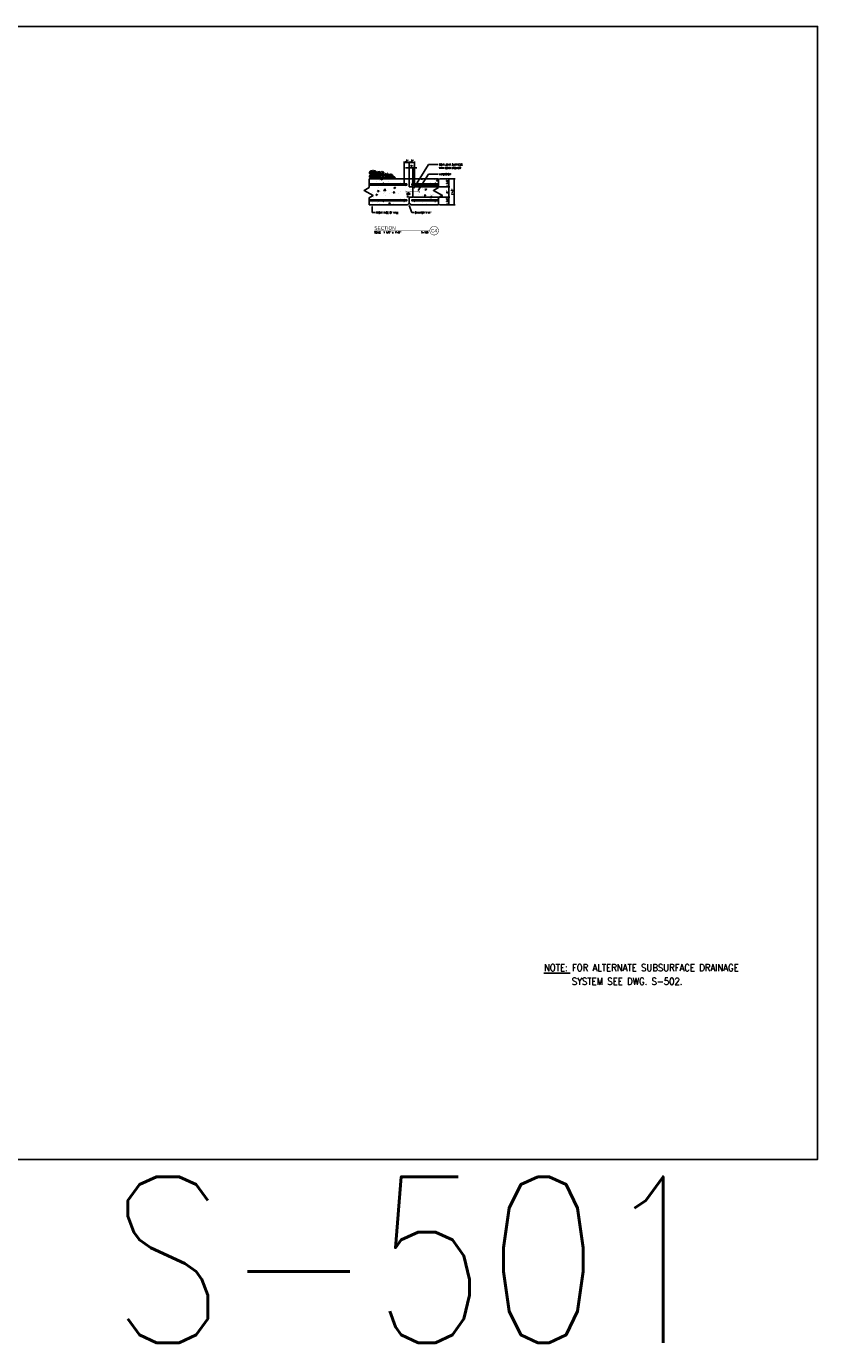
# Model space of a CAD drawing. Header units: inches. Extents: x -9715 to 32893, y -15613 to -1138.
# Tile 213 of 256: x 9354 to 9811, y -6027 to -5264. Entities that reach past the tile are written whole.
import ezdxf
from ezdxf.enums import TextEntityAlignment as Align

# ---------------------------------------------------------------- set-up
doc = ezdxf.new("R2010")
doc.units = ezdxf.units.IN
doc.header["$MEASUREMENT"] = 0
doc.layers.get('0').update_dxf_attribs({"color": 252})
doc.layers.get('DEFPOINTS').update_dxf_attribs({"color": 11})
for name, color, linetype in [('A-ANNO-TITL', 2, 'Continuous'), ('S-ANNO-DIMS', 2, 'Continuous'), ('S-ANNO-TEXT', 2, 'Continuous'), ('S-WALL', 2, 'Continuous'), ('S-WALL-PATT', 1, 'Continuous'), ('S-WALL-RBAR', 4, 'Continuous'), ('S1', 2, 'Continuous')]:
    doc.layers.add(name, color=color, linetype=linetype)
doc.styles.add('125', font='romans.shx', dxfattribs={"width": 0.8, "height": 2})
doc.styles.get("Standard").update_dxf_attribs({"font": 'romans.shx', "width": 0.8})
doc.styles.add('TEXT', font='romans.shx', dxfattribs={"width": 0.8, "height": 16})
doc.styles.add('Title', font='swiss.ttf', dxfattribs={"width": 0.8})

# ---------------------------------------------------------------- blocks, each defined once
blk = doc.blocks.new('*X177')
at = {"color": 0}
for p, q in [((2068.1, 1757.1), (2068.1, 1757.1)), ((2107.2, 1788.5), (2107.2, 1788.5)), ((2116.5, 1773.8), (2116.5, 1773.8)), ((2130.9, 1780.7), (2130.9, 1780.7)), ((2144.4, 1787.5), (2148.4, 1789.1)), ((2144.4, 1787.5), (2151.9, 1782.5)), ((2151.9, 1782.5), (2154.1, 1789.1)), ((2162.4, 1741.8), (2162.4, 1741.8)), ((2196.6, 1770.5), (2196.6, 1770.5)), ((2204.9, 1740.4), (2204.9, 1740.4)), ((2276.7, 1767.1), (2276.7, 1767.1)), ((2351.5, 1766.7), (2351.5, 1766.7)), ((2356.7, 1763.7), (2356.7, 1763.7)), ((2359.8, 1762.2), (2359.8, 1762.2)), ((2360, 1775.5), (2364.9, 1777.4)), ((2360, 1775.5), (2364.9, 1772.2)), ((2364.9, 1777.4), (2370.5, 1779.6)), ((2364.9, 1772.2), (2367.5, 1770.5)), ((2367.5, 1770.5), (2370.5, 1779.6)), ((2388.4, 1743.6), (2388.4, 1743.6)), ((2389.1, 1771.6), (2389.1, 1771.6)), ((2422.7, 1786.2), (2425.1, 1789.1)), ((2422.7, 1786.2), (2431.7, 1785.4)), ((2431.7, 1785.4), (2431, 1789.1)), ((2435.6, 1771.8), (2435.6, 1771.8)), ((2436.8, 1760.3), (2436.8, 1760.3)), ((2445.9, 1779.1), (2445.9, 1779.1)), ((2468.4, 1740.2), (2468.4, 1740.2)), ((2491.5, 1765.1), (2491.5, 1765.1)), ((2513.5, 1783), (2513.5, 1783)), ((2516.9, 1756.9), (2516.9, 1756.9)), ((2530.3, 1776.8), (2537.5, 1785.4)), ((2530.3, 1776.8), (2539.2, 1776)), ((2539.2, 1776), (2537.5, 1785.4)), ((2052.1, 1720.2), (2052.1, 1720.2)), ((2067.7, 1729.3), (2067.7, 1729.3)), ((2086.7, 1697.6), (2086.7, 1697.6)), ((2090.1, 1657), (2090.1, 1657)), ((2107.9, 1678.8), (2118.4, 1682.8)), ((2107.9, 1678.8), (2115.4, 1673.7)), ((2115.4, 1673.7), (2118.4, 1682.8)), ((2120.7, 1701.6), (2128, 1710.2)), ((2120.7, 1701.6), (2129.7, 1700.8)), ((2123, 1682.6), (2123, 1682.6)), ((2127.3, 1680.9), (2127.3, 1680.9)), ((2129.7, 1700.8), (2128, 1710.2)), ((2129.1, 1730.8), (2129.1, 1730.8)), ((2141.6, 1705), (2141.6, 1705)), ((2160.5, 1687.6), (2160.5, 1687.6)), ((2162.6, 1708.9), (2174.3, 1721.1)), ((2162.6, 1708.9), (2176, 1706.9)), ((2166.7, 1694.2), (2166.7, 1694.2)), ((2176, 1706.9), (2174.3, 1721.1)), ((2177.5, 1672.1), (2177.5, 1672.1)), ((2203, 1690.5), (2203, 1690.5)), ((2217.3, 1695.1), (2217.3, 1695.1)), ((2228.3, 1692.2), (2235.6, 1700.8)), ((2228.3, 1692.2), (2237.3, 1691.4)), ((2229.1, 1720), (2229.1, 1720)), ((2234, 1727.1), (2244.5, 1731.2)), ((2234, 1727.1), (2241.4, 1722.1)), ((2237.3, 1691.4), (2235.6, 1700.8)), ((2241.4, 1722.1), (2244.5, 1731.2)), ((2246.8, 1690.8), (2246.8, 1690.8)), ((2265, 1687.1), (2265, 1687.1)), ((2272.6, 1648.4), (2272.6, 1648.4)), ((2279.1, 1651.8), (2279.1, 1651.8)), ((2281, 1701.7), (2281, 1701.7)), ((2310.2, 1653.3), (2310.2, 1653.3)), ((2312.1, 1707.5), (2312.1, 1707.5)), ((2316.6, 1735), (2316.6, 1735)), ((2322.7, 1684.1), (2334.4, 1696.3)), ((2322.7, 1684.1), (2336.1, 1682)), ((2323.5, 1666.8), (2334, 1670.8)), ((2323.5, 1666.8), (2331, 1661.7)), ((2326.9, 1687.5), (2326.9, 1687.5)), ((2331, 1661.7), (2334, 1670.8)), ((2336.1, 1682), (2334.4, 1696.3)), ((2335.9, 1682.8), (2343.1, 1691.4)), ((2335.9, 1682.8), (2344.9, 1682)), ((2344.9, 1682), (2343.1, 1691.4)), ((2349.6, 1712.5), (2349.6, 1712.5)), ((2352.5, 1702.1), (2352.5, 1702.1)), ((2356.1, 1662.3), (2356.1, 1662.3)), ((2358, 1712.3), (2358, 1712.3)), ((2367, 1660.8), (2367, 1660.8)), ((2406.4, 1719.9), (2406.4, 1719.9)), ((2407, 1684.1), (2407, 1684.1)), ((2409.8, 1649.6), (2409.8, 1649.6)), ((2431.9, 1671.9), (2431.9, 1671.9)), ((2433.7, 1721.9), (2433.7, 1721.9)), ((2440, 1717.1), (2440, 1717.1)), ((2443.5, 1673.4), (2450.7, 1682)), ((2443.5, 1673.4), (2452.5, 1672.6)), ((2449.5, 1715.1), (2460, 1719.2)), ((2449.5, 1715.1), (2457, 1710.1)), ((2452.5, 1672.6), (2450.7, 1682)), ((2457, 1710.1), (2460, 1719.2)), ((2461.7, 1673.3), (2461.7, 1673.3)), ((2482.8, 1659.3), (2494.5, 1671.5)), ((2482.8, 1659.3), (2496.2, 1657.2)), ((2487, 1680.7), (2487, 1680.7)), ((2496.2, 1657.2), (2494.5, 1671.4)), ((2497.3, 1664.6), (2497.3, 1664.6)), ((2499.3, 1678.2), (2499.3, 1678.2)), ((2501.2, 1732.4), (2501.2, 1732.4)), ((2509.8, 1683.2), (2509.8, 1683.2)), ((2511.6, 1733.1), (2511.6, 1733.1)), ((2527.4, 1732.1), (2527.4, 1732.1)), ((2538.7, 1737.4), (2538.7, 1737.4)), ((2539.1, 1654.7), (2544.3, 1656.7)), ((2539.1, 1654.7), (2544.3, 1651.2)), ((2551.1, 1663.9), (2558.3, 1672.6)), ((2551.1, 1663.9), (2554, 1663.7)), ((2559.4, 1666.8), (2558.3, 1672.6)), ((2083.5, 1623.5), (2083.5, 1623.5)), ((2121.1, 1628.4), (2121.1, 1628.4)), ((2125.5, 1630.9), (2125.5, 1630.9)), ((2137.5, 1617.6), (2137.5, 1617.6)), ((2177.9, 1635.9), (2177.9, 1635.9)), ((2197.5, 1618.4), (2208, 1622.4)), ((2197.5, 1618.4), (2204.9, 1613.3)), ((2204.9, 1613.3), (2208, 1622.4)), ((2217.6, 1614.2), (2217.6, 1614.2)), ((2234.8, 1619.6), (2234.8, 1619.6)), ((2297.7, 1610.8), (2297.7, 1610.8)), ((2322.3, 1634.6), (2322.3, 1634.6)), ((2354.3, 1612.4), (2354.3, 1612.4)), ((2420.1, 1609.1), (2423.6, 1610.4)), ((2422.2, 1614.1), (2422.2, 1614.1)), ((2423.1, 1609.1), (2423.6, 1610.4)), ((2430.1, 1622), (2430.1, 1622)), ((2459.8, 1619), (2459.8, 1619)), ((2508, 1633.2), (2508, 1633.2)), ((2516.6, 1626.5), (2516.6, 1626.5))]:
    blk.add_line(p, q, dxfattribs=at)
blk = doc.blocks.new('*X178')
at = {"color": 0}
for p, q in [((2074.6, 1938.3), (2075, 1939)), ((2075, 1940.5), (2074.8, 1940.6)), ((2075.2, 1940.8), (2075, 1935.5)), ((2075, 1939), (2075, 1940.5)), ((2075, 1935.5), (2077, 1930.8)), ((2081, 1946), (2075.3, 1940.7)), ((2077, 1930.7), (2082.2, 1930.5)), ((2087, 1945.5), (2081, 1946)), ((2082.2, 1950), (2083, 1952)), ((2085, 1947), (2082.2, 1950)), ((2082.2, 1925), (2083, 1927)), ((2085, 1922), (2082.2, 1925)), ((2082.3, 1930.5), (2087.8, 1934.8)), ((2087.8, 1952.5), (2083, 1952)), ((2087.8, 1927.5), (2083, 1927)), ((2090.7, 1947.5), (2085, 1947)), ((2085.5, 1931.3), (2090, 1936.3)), ((2087.3, 1928.2), (2085.5, 1931.2)), ((2089.8, 1941), (2087, 1945.5)), ((2093.5, 1927.8), (2087.2, 1928.3)), ((2092.7, 1951.3), (2087.7, 1952.5)), ((2092.7, 1926.3), (2087.7, 1927.5)), ((2087.8, 1934.7), (2089.8, 1941)), ((2091.2, 1946), (2089.5, 1945.2)), ((2089.5, 1945.2), (2090.5, 1942.7)), ((2090, 1936.2), (2096.5, 1936.2)), ((2090.5, 1942.8), (2094.2, 1945)), ((2093, 1943), (2090.5, 1940.5)), ((2090.5, 1940.5), (2092.5, 1937.5)), ((2093, 1950), (2090.7, 1947.5)), ((2093, 1925), (2090.7, 1922.5)), ((2094.3, 1945), (2091.3, 1946)), ((2092.5, 1937.5), (2098.8, 1936.7)), ((2093, 1950), (2092.8, 1951.2)), ((2093, 1925), (2092.8, 1926.2)), ((2098, 1942.3), (2093, 1943)), ((2098.8, 1930.5), (2093.5, 1927.7)), ((2094.2, 1950), (2095.7, 1946.5)), ((2094.2, 1925), (2095.7, 1921.5)), ((2094.5, 1950), (2096, 1953.5)), ((2094.5, 1925), (2096, 1928.5)), ((2095.7, 1946.5), (2100, 1945.2)), ((2096, 1953.5), (2100, 1954.7)), ((2096, 1928.5), (2100, 1929.7)), ((2096.5, 1936.3), (2099.7, 1934)), ((2100, 1940.5), (2098, 1942.2)), ((2098.8, 1936.8), (2100, 1939)), ((2099.8, 1934), (2098.8, 1930.5)), ((2100, 1954.7), (2104, 1953.2)), ((2100, 1945.2), (2104.3, 1946.5)), ((2100.2, 1940.8), (2100, 1935.5)), ((2100, 1939), (2100, 1940.5)), ((2100, 1935.5), (2102, 1930.8)), ((2100, 1929.7), (2104, 1928.2)), ((2106, 1946), (2100.3, 1940.7)), ((2102, 1930.7), (2107.2, 1930.5)), ((2104, 1953.2), (2105.5, 1950)), ((2104, 1928.2), (2105.5, 1925)), ((2104.2, 1946.5), (2105.5, 1950)), ((2104.2, 1921.5), (2105.5, 1925)), ((2112, 1945.5), (2106, 1946)), ((2107.2, 1950), (2108, 1952)), ((2110, 1947), (2107.2, 1950)), ((2107.2, 1925), (2108, 1927)), ((2110, 1922), (2107.2, 1925)), ((2107.3, 1930.5), (2112.8, 1934.8)), ((2112.8, 1952.5), (2108, 1952)), ((2112.8, 1927.5), (2108, 1927)), ((2115.7, 1947.5), (2110, 1947)), ((2110.5, 1931.3), (2115, 1936.3)), ((2112.3, 1928.2), (2110.5, 1931.2)), ((2114.8, 1941), (2112, 1945.5)), ((2118.5, 1927.8), (2112.2, 1928.3)), ((2113.6, 1953.2), (2112.6, 1953.2)), ((2117.7, 1951.3), (2112.7, 1952.5)), ((2117.7, 1926.3), (2112.7, 1927.5)), ((2112.8, 1934.7), (2114.8, 1941)), ((2116.2, 1946), (2114.5, 1945.2)), ((2114.5, 1945.2), (2115.5, 1942.7)), ((2115, 1936.2), (2121.5, 1936.2)), ((2115.5, 1942.8), (2119.2, 1945)), ((2118, 1943), (2115.5, 1940.5)), ((2115.5, 1940.5), (2117.5, 1937.5)), ((2118, 1950), (2115.7, 1947.5)), ((2118, 1925), (2115.7, 1922.5)), ((2119.3, 1945), (2116.3, 1946)), ((2117.5, 1937.5), (2123.8, 1936.7)), ((2118, 1950), (2117.8, 1951.2)), ((2118, 1925), (2117.8, 1926.2)), ((2123, 1942.3), (2118, 1943)), ((2123.8, 1930.5), (2118.5, 1927.7)), ((2119.2, 1925), (2120.7, 1921.5)), ((2119.5, 1925), (2121, 1928.5)), ((2121, 1928.5), (2125, 1929.7)), ((2121.5, 1936.3), (2124.7, 1934)), ((2125, 1940.5), (2123, 1942.2)), ((2123.8, 1936.8), (2125, 1939)), ((2124.8, 1934), (2123.8, 1930.5)), ((2125.2, 1940.8), (2125, 1935.5)), ((2125, 1939), (2125, 1940.5)), ((2125, 1935.5), (2127, 1930.8)), ((2125, 1929.7), (2129, 1928.2)), ((2131, 1946), (2125.3, 1940.7)), ((2127, 1930.7), (2132.2, 1930.5)), ((2129, 1928.2), (2130.5, 1925)), ((2129.2, 1921.5), (2130.5, 1925)), ((2137, 1945.5), (2131, 1946)), ((2132.2, 1925), (2133, 1927)), ((2135, 1922), (2132.2, 1925)), ((2132.3, 1930.5), (2137.8, 1934.8)), ((2137.8, 1927.5), (2133, 1927)), ((2135.5, 1931.3), (2140, 1936.3)), ((2137.3, 1928.2), (2135.5, 1931.2)), ((2139.8, 1941), (2137, 1945.5)), ((2143.5, 1927.8), (2137.2, 1928.3)), ((2142.7, 1926.3), (2137.7, 1927.5)), ((2137.8, 1934.7), (2139.8, 1941)), ((2141.2, 1946), (2139.5, 1945.2)), ((2139.5, 1945.2), (2140.5, 1942.7)), ((2140, 1936.2), (2146.5, 1936.2)), ((2140.5, 1942.8), (2144.2, 1945)), ((2143, 1943), (2140.5, 1940.5)), ((2140.5, 1940.5), (2142.5, 1937.5)), ((2143, 1925), (2140.7, 1922.5)), ((2144.3, 1945), (2141.3, 1946)), ((2142.5, 1937.5), (2148.8, 1936.7)), ((2143, 1925), (2142.8, 1926.2)), ((2148, 1942.3), (2143, 1943)), ((2148.8, 1930.5), (2143.5, 1927.7)), ((2144.2, 1925), (2145.7, 1921.5)), ((2144.5, 1925), (2146, 1928.5)), ((2146, 1928.5), (2150, 1929.7)), ((2146.5, 1936.3), (2149.7, 1934)), ((2150, 1940.5), (2148, 1942.2)), ((2148.8, 1936.8), (2150, 1939)), ((2149.8, 1934), (2148.8, 1930.5)), ((2150.2, 1940.8), (2150, 1935.5)), ((2150, 1939), (2150, 1940.5)), ((2150, 1935.5), (2152, 1930.8)), ((2150, 1929.7), (2154, 1928.2)), ((2156, 1946), (2150.3, 1940.7)), ((2152, 1930.7), (2157.2, 1930.5)), ((2154, 1928.2), (2155.5, 1925)), ((2154.2, 1921.5), (2155.5, 1925)), ((2162, 1945.5), (2156, 1946)), ((2157.2, 1925), (2158, 1927)), ((2160, 1922), (2157.2, 1925)), ((2157.3, 1930.5), (2162.8, 1934.8)), ((2162.8, 1927.5), (2158, 1927)), ((2160.5, 1931.3), (2165, 1936.3)), ((2162.3, 1928.2), (2160.5, 1931.2)), ((2164.8, 1941), (2162, 1945.5)), ((2168.5, 1927.8), (2162.2, 1928.3)), ((2167.7, 1926.3), (2162.7, 1927.5)), ((2162.8, 1934.7), (2164.8, 1941)), ((2166.2, 1946), (2164.5, 1945.2)), ((2164.5, 1945.2), (2165.5, 1942.7)), ((2165, 1936.2), (2171.5, 1936.2)), ((2165.5, 1942.8), (2169.2, 1945)), ((2168, 1943), (2165.5, 1940.5)), ((2165.5, 1940.5), (2167.5, 1937.5)), ((2168, 1925), (2165.7, 1922.5)), ((2169.3, 1945), (2166.3, 1946)), ((2167.5, 1937.5), (2173.8, 1936.7)), ((2168, 1925), (2167.8, 1926.2)), ((2173, 1942.3), (2168, 1943)), ((2173.8, 1930.5), (2168.5, 1927.7)), ((2169.2, 1925), (2170.7, 1921.5)), ((2169.5, 1925), (2171, 1928.5)), ((2171, 1928.5), (2175, 1929.7)), ((2171.5, 1936.3), (2174.7, 1934)), ((2175, 1940.5), (2173, 1942.2)), ((2173.8, 1936.8), (2175, 1939)), ((2174.8, 1934), (2173.8, 1930.5)), ((2175, 1939), (2175, 1940.5)), ((2175, 1929.7), (2179, 1928.2)), ((2175.2, 1940.8), (2175.1, 1938)), ((2175.4, 1940.9), (2175.3, 1940.7)), ((2179, 1928.2), (2180.5, 1925)), ((2179.2, 1921.5), (2180.5, 1925)), ((2182.2, 1925), (2183, 1927)), ((2185, 1922), (2182.2, 1925)), ((2187.8, 1927.5), (2183, 1927)), ((2185.5, 1931.3), (2190, 1936.3)), ((2187.3, 1928.2), (2185.5, 1931.2)), ((2193.5, 1927.8), (2187.2, 1928.3)), ((2192.7, 1926.3), (2187.7, 1927.5)), ((2193, 1925), (2190.7, 1922.5)), ((2193, 1925), (2192.8, 1926.2)), ((2198.8, 1930.5), (2193.5, 1927.7)), ((2194.2, 1925), (2195.7, 1921.5)), ((2194.5, 1925), (2196, 1928.5)), ((2196, 1928.5), (2200, 1929.7)), ((2196.5, 1936.3), (2199.7, 1934)), ((2199.8, 1934), (2198.8, 1930.5)), ((2200, 1929.7), (2204, 1928.2)), ((2204, 1928.2), (2205.5, 1925)), ((2204.2, 1921.5), (2205.5, 1925)), ((2207.2, 1925), (2208, 1927)), ((2210, 1922), (2207.2, 1925)), ((2212.8, 1927.5), (2208, 1927)), ((2217.7, 1926.3), (2212.7, 1927.5)), ((2218, 1925), (2215.7, 1922.5)), ((2218, 1925), (2217.8, 1926.2)), ((2219.2, 1925), (2220.7, 1921.5)), ((2219.5, 1925), (2221, 1928.5)), ((2222.6, 1929.9), (2220.6, 1928.8)), ((2221, 1928.5), (2225, 1929.7)), ((2225, 1929.7), (2229, 1928.2)), ((2229, 1928.2), (2230.5, 1925)), ((2229.2, 1921.5), (2230.5, 1925)), ((2075, 1915.5), (2074.9, 1915.6)), ((2074.9, 1913.7), (2075, 1914)), ((2075.2, 1915.8), (2075, 1910.5)), ((2075, 1914), (2075, 1915.5)), ((2075, 1910.5), (2077, 1905.8)), ((2081, 1921), (2075.3, 1915.7)), ((2077, 1905.7), (2082.2, 1905.5)), ((2081, 1896), (2080.6, 1895.6)), ((2087, 1920.5), (2081, 1921)), ((2085.3, 1895.6), (2081, 1896)), ((2082.2, 1900), (2083, 1902)), ((2085, 1897), (2082.2, 1900)), ((2082.3, 1905.5), (2087.8, 1909.8)), ((2087.8, 1902.5), (2083, 1902)), ((2090.7, 1922.5), (2085, 1922)), ((2090.7, 1897.5), (2085, 1897)), ((2085.5, 1906.3), (2090, 1911.3)), ((2087.3, 1903.2), (2085.5, 1906.2)), ((2089.8, 1916), (2087, 1920.5)), ((2093.5, 1902.8), (2087.2, 1903.3)), ((2092.7, 1901.3), (2087.7, 1902.5)), ((2087.8, 1909.7), (2089.8, 1916)), ((2091.2, 1921), (2089.5, 1920.2)), ((2089.5, 1920.2), (2090.5, 1917.7)), ((2090, 1911.2), (2096.5, 1911.2)), ((2091.2, 1896), (2090.4, 1895.6)), ((2090.5, 1917.8), (2094.2, 1920)), ((2093, 1918), (2090.5, 1915.5)), ((2090.5, 1915.5), (2092.5, 1912.5)), ((2093, 1900), (2090.7, 1897.5)), ((2094.3, 1920), (2091.3, 1921)), ((2092.4, 1895.6), (2091.3, 1896)), ((2092.5, 1912.5), (2098.8, 1911.7)), ((2093, 1900), (2092.8, 1901.2)), ((2098, 1917.3), (2093, 1918)), ((2098.8, 1905.5), (2093.5, 1902.7)), ((2094.2, 1900), (2095.7, 1896.5)), ((2094.5, 1900), (2096, 1903.5)), ((2095.7, 1921.5), (2100, 1920.2)), ((2095.7, 1896.5), (2098.7, 1895.6)), ((2096, 1903.5), (2100, 1904.7)), ((2096.5, 1911.3), (2099.7, 1909)), ((2100, 1915.5), (2098, 1917.2)), ((2098.8, 1911.8), (2100, 1914)), ((2099.8, 1909), (2098.8, 1905.5)), ((2100, 1920.2), (2104.3, 1921.5)), ((2100.2, 1915.8), (2100, 1910.5)), ((2100, 1914), (2100, 1915.5)), ((2100, 1910.5), (2102, 1905.8)), ((2100, 1904.7), (2104, 1903.2)), ((2106, 1921), (2100.3, 1915.7)), ((2101.3, 1895.6), (2104.3, 1896.5)), ((2102, 1905.7), (2107.2, 1905.5)), ((2104, 1903.2), (2105.5, 1900)), ((2104.2, 1896.5), (2105.5, 1900)), ((2106, 1896), (2105.6, 1895.6)), ((2112, 1920.5), (2106, 1921)), ((2110.3, 1895.6), (2106, 1896)), ((2107.2, 1900), (2108, 1902)), ((2110, 1897), (2107.2, 1900)), ((2107.3, 1905.5), (2112.8, 1909.8)), ((2112.8, 1902.5), (2108, 1902)), ((2115.7, 1922.5), (2110, 1922)), ((2115.7, 1897.5), (2110, 1897)), ((2110.5, 1906.3), (2115, 1911.3)), ((2112.3, 1903.2), (2110.5, 1906.2)), ((2114.8, 1916), (2112, 1920.5)), ((2118.5, 1902.8), (2112.2, 1903.3)), ((2117.7, 1901.3), (2112.7, 1902.5)), ((2112.8, 1909.7), (2114.8, 1916)), ((2116.2, 1921), (2114.5, 1920.2)), ((2114.5, 1920.2), (2115.5, 1917.7)), ((2115, 1911.2), (2121.5, 1911.2)), ((2116.2, 1896), (2115.4, 1895.6)), ((2115.5, 1917.8), (2119.2, 1920)), ((2118, 1918), (2115.5, 1915.5)), ((2115.5, 1915.5), (2117.5, 1912.5)), ((2118, 1900), (2115.7, 1897.5)), ((2119.3, 1920), (2116.3, 1921)), ((2117.4, 1895.6), (2116.3, 1896)), ((2117.5, 1912.5), (2123.8, 1911.7)), ((2118, 1900), (2117.8, 1901.2)), ((2123, 1917.3), (2118, 1918)), ((2123.8, 1905.5), (2118.5, 1902.7)), ((2119.2, 1900), (2120.7, 1896.5)), ((2119.5, 1900), (2121, 1903.5)), ((2120.7, 1921.5), (2125, 1920.2)), ((2120.7, 1896.5), (2123.7, 1895.6)), ((2121, 1903.5), (2125, 1904.7)), ((2121.5, 1911.3), (2124.7, 1909)), ((2125, 1915.5), (2123, 1917.2)), ((2123.8, 1911.8), (2125, 1914)), ((2124.8, 1909), (2123.8, 1905.5)), ((2125, 1920.2), (2129.3, 1921.5)), ((2125.2, 1915.8), (2125, 1910.5)), ((2125, 1914), (2125, 1915.5)), ((2125, 1910.5), (2127, 1905.8)), ((2125, 1904.7), (2129, 1903.2)), ((2131, 1921), (2125.3, 1915.7)), ((2126.3, 1895.6), (2129.3, 1896.5)), ((2127, 1905.7), (2132.2, 1905.5)), ((2129, 1903.2), (2130.5, 1900)), ((2129.2, 1896.5), (2130.5, 1900)), ((2131, 1896), (2130.6, 1895.6)), ((2137, 1920.5), (2131, 1921)), ((2135.3, 1895.6), (2131, 1896)), ((2132.2, 1900), (2133, 1902)), ((2135, 1897), (2132.2, 1900)), ((2132.3, 1905.5), (2137.8, 1909.8)), ((2137.8, 1902.5), (2133, 1902)), ((2140.7, 1922.5), (2135, 1922)), ((2140.7, 1897.5), (2135, 1897)), ((2135.5, 1906.3), (2140, 1911.3)), ((2137.3, 1903.2), (2135.5, 1906.2)), ((2139.8, 1916), (2137, 1920.5)), ((2143.5, 1902.8), (2137.2, 1903.3)), ((2142.7, 1901.3), (2137.7, 1902.5)), ((2137.8, 1909.7), (2139.8, 1916)), ((2141.2, 1921), (2139.5, 1920.2)), ((2139.5, 1920.2), (2140.5, 1917.7)), ((2140, 1911.2), (2146.5, 1911.2)), ((2141.2, 1896), (2140.4, 1895.6)), ((2140.5, 1917.8), (2144.2, 1920)), ((2143, 1918), (2140.5, 1915.5)), ((2140.5, 1915.5), (2142.5, 1912.5)), ((2143, 1900), (2140.7, 1897.5)), ((2144.3, 1920), (2141.3, 1921)), ((2142.4, 1895.6), (2141.3, 1896)), ((2142.5, 1912.5), (2148.8, 1911.7)), ((2143, 1900), (2142.8, 1901.2)), ((2148, 1917.3), (2143, 1918)), ((2148.8, 1905.5), (2143.5, 1902.7)), ((2144.2, 1900), (2145.7, 1896.5)), ((2144.5, 1900), (2146, 1903.5)), ((2145.7, 1921.5), (2150, 1920.2)), ((2145.7, 1896.5), (2148.7, 1895.6)), ((2146, 1903.5), (2150, 1904.7)), ((2146.5, 1911.3), (2149.7, 1909)), ((2150, 1915.5), (2148, 1917.2)), ((2148.8, 1911.8), (2150, 1914)), ((2149.8, 1909), (2148.8, 1905.5)), ((2150, 1920.2), (2154.3, 1921.5)), ((2150.2, 1915.8), (2150, 1910.5)), ((2150, 1914), (2150, 1915.5)), ((2150, 1910.5), (2152, 1905.8)), ((2150, 1904.7), (2154, 1903.2)), ((2151.3, 1895.6), (2154.3, 1896.5)), ((2152, 1905.7), (2157.2, 1905.5)), ((2154, 1903.2), (2155.5, 1900)), ((2154.2, 1896.5), (2155.5, 1900)), ((2156, 1896), (2155.6, 1895.6)), ((2162, 1920.5), (2156, 1921)), ((2160.3, 1895.6), (2156, 1896)), ((2157.2, 1900), (2158, 1902)), ((2160, 1897), (2157.2, 1900)), ((2157.3, 1905.5), (2162.8, 1909.8)), ((2162.8, 1902.5), (2158, 1902)), ((2165.7, 1922.5), (2160, 1922)), ((2165.7, 1897.5), (2160, 1897)), ((2160.5, 1906.3), (2165, 1911.3)), ((2162.3, 1903.2), (2160.5, 1906.2)), ((2164.8, 1916), (2162, 1920.5)), ((2168.5, 1902.8), (2162.2, 1903.3)), ((2167.7, 1901.3), (2162.7, 1902.5)), ((2162.8, 1909.7), (2164.8, 1916)), ((2166.2, 1921), (2164.5, 1920.2)), ((2164.5, 1920.2), (2165.5, 1917.7)), ((2165, 1911.2), (2171.5, 1911.2)), ((2166.2, 1896), (2165.4, 1895.6)), ((2165.5, 1917.8), (2169.2, 1920)), ((2168, 1918), (2165.5, 1915.5)), ((2165.5, 1915.5), (2167.5, 1912.5)), ((2168, 1900), (2165.7, 1897.5)), ((2169.3, 1920), (2166.3, 1921)), ((2167.4, 1895.6), (2166.3, 1896)), ((2167.5, 1912.5), (2173.8, 1911.7)), ((2168, 1900), (2167.8, 1901.2)), ((2173, 1917.3), (2168, 1918)), ((2173.8, 1905.5), (2168.5, 1902.7)), ((2169.2, 1900), (2170.7, 1896.5)), ((2169.5, 1900), (2171, 1903.5)), ((2170.7, 1921.5), (2175, 1920.2)), ((2170.7, 1896.5), (2173.7, 1895.6)), ((2171, 1903.5), (2175, 1904.7)), ((2171.5, 1911.3), (2174.7, 1909)), ((2175, 1915.5), (2173, 1917.2)), ((2173.8, 1911.8), (2175, 1914)), ((2174.8, 1909), (2173.8, 1905.5)), ((2175, 1920.2), (2179.3, 1921.5)), ((2175.2, 1915.8), (2175, 1910.5)), ((2175, 1914), (2175, 1915.5)), ((2175, 1910.5), (2177, 1905.8)), ((2175, 1904.7), (2179, 1903.2)), ((2181, 1921), (2175.3, 1915.7)), ((2176.3, 1895.6), (2179.3, 1896.5)), ((2177, 1905.7), (2182.2, 1905.5)), ((2179, 1903.2), (2180.5, 1900)), ((2179.2, 1896.5), (2180.5, 1900)), ((2181, 1896), (2180.6, 1895.6)), ((2187, 1920.5), (2181, 1921)), ((2185.3, 1895.6), (2181, 1896)), ((2182.2, 1900), (2183, 1902)), ((2185, 1897), (2182.2, 1900)), ((2182.3, 1905.5), (2187.8, 1909.8)), ((2187.8, 1902.5), (2183, 1902)), ((2190.7, 1922.5), (2185, 1922)), ((2190.7, 1897.5), (2185, 1897)), ((2185.5, 1906.3), (2190, 1911.3)), ((2187.3, 1903.2), (2185.5, 1906.2)), ((2189.8, 1916), (2187, 1920.5)), ((2193.5, 1902.8), (2187.2, 1903.3)), ((2192.7, 1901.3), (2187.7, 1902.5)), ((2187.8, 1909.7), (2189.8, 1916)), ((2191.2, 1921), (2189.5, 1920.2)), ((2189.5, 1920.2), (2190.5, 1917.7)), ((2190, 1911.2), (2196.5, 1911.2)), ((2191.2, 1896), (2190.4, 1895.6)), ((2190.5, 1917.8), (2194.2, 1920)), ((2193, 1918), (2190.5, 1915.5)), ((2190.5, 1915.5), (2192.5, 1912.5)), ((2193, 1900), (2190.7, 1897.5)), ((2194.3, 1920), (2191.3, 1921)), ((2192.4, 1895.6), (2191.3, 1896)), ((2192.5, 1912.5), (2198.8, 1911.7)), ((2193, 1900), (2192.8, 1901.2)), ((2198, 1917.3), (2193, 1918)), ((2198.8, 1905.5), (2193.5, 1902.7)), ((2194.2, 1900), (2195.7, 1896.5)), ((2194.5, 1900), (2196, 1903.5)), ((2195.7, 1921.5), (2200, 1920.2)), ((2195.7, 1896.5), (2198.7, 1895.6)), ((2196, 1903.5), (2200, 1904.7)), ((2196.5, 1911.3), (2199.7, 1909)), ((2200, 1915.5), (2198, 1917.2)), ((2198.8, 1911.8), (2200, 1914)), ((2199.8, 1909), (2198.8, 1905.5)), ((2200, 1920.2), (2204.3, 1921.5)), ((2200.2, 1915.8), (2200, 1910.5)), ((2200, 1914), (2200, 1915.5)), ((2200, 1910.5), (2202, 1905.8)), ((2200, 1904.7), (2204, 1903.2)), ((2206, 1921), (2200.3, 1915.7)), ((2201.3, 1895.6), (2204.3, 1896.5)), ((2202, 1905.7), (2207.2, 1905.5)), ((2204, 1903.2), (2205.5, 1900)), ((2204.2, 1896.5), (2205.5, 1900)), ((2206, 1896), (2205.6, 1895.6)), ((2212, 1920.5), (2206, 1921)), ((2210.3, 1895.6), (2206, 1896)), ((2207.2, 1900), (2208, 1902)), ((2210, 1897), (2207.2, 1900)), ((2207.3, 1905.5), (2212.8, 1909.8)), ((2212.8, 1902.5), (2208, 1902)), ((2215.7, 1922.5), (2210, 1922)), ((2215.7, 1897.5), (2210, 1897)), ((2210.5, 1906.3), (2215, 1911.3)), ((2212.3, 1903.2), (2210.5, 1906.2)), ((2214.8, 1916), (2212, 1920.5)), ((2218.5, 1902.8), (2212.2, 1903.3)), ((2217.7, 1901.3), (2212.7, 1902.5)), ((2212.8, 1909.7), (2214.8, 1916)), ((2216.2, 1921), (2214.5, 1920.2)), ((2214.5, 1920.2), (2215.5, 1917.7)), ((2215, 1911.2), (2221.5, 1911.2)), ((2216.2, 1896), (2215.4, 1895.6)), ((2215.5, 1917.8), (2219.2, 1920)), ((2218, 1918), (2215.5, 1915.5)), ((2215.5, 1915.5), (2217.5, 1912.5)), ((2218, 1900), (2215.7, 1897.5)), ((2219.3, 1920), (2216.3, 1921)), ((2217.4, 1895.6), (2216.3, 1896)), ((2217.5, 1912.5), (2223.8, 1911.7)), ((2218, 1900), (2217.8, 1901.2)), ((2223, 1917.3), (2218, 1918)), ((2223.8, 1905.5), (2218.5, 1902.7)), ((2219.2, 1900), (2220.7, 1896.5)), ((2219.5, 1900), (2221, 1903.5)), ((2220.7, 1921.5), (2225, 1920.2)), ((2220.7, 1896.5), (2223.7, 1895.6)), ((2221, 1903.5), (2225, 1904.7)), ((2221.5, 1911.3), (2224.7, 1909)), ((2225, 1915.5), (2223, 1917.2)), ((2223.8, 1911.8), (2225, 1914)), ((2224.8, 1909), (2223.8, 1905.5)), ((2225, 1920.2), (2229.3, 1921.5)), ((2225.2, 1915.8), (2225, 1910.5)), ((2225, 1914), (2225, 1915.5)), ((2225, 1910.5), (2227, 1905.8)), ((2225, 1904.7), (2229, 1903.2)), ((2231, 1921), (2225.3, 1915.7)), ((2226.3, 1895.6), (2229.3, 1896.5)), ((2227, 1905.7), (2232.2, 1905.5)), ((2229, 1903.2), (2230.5, 1900)), ((2229.2, 1896.5), (2230.5, 1900)), ((2231, 1896), (2230.6, 1895.6)), ((2237, 1920.5), (2231, 1921)), ((2235.3, 1895.6), (2231, 1896)), ((2232.2, 1900), (2233, 1902)), ((2235, 1897), (2232.2, 1900)), ((2232.3, 1905.5), (2237.8, 1909.8)), ((2237.8, 1902.5), (2233, 1902)), ((2240.7, 1897.5), (2235, 1897)), ((2235.5, 1906.3), (2240, 1911.3)), ((2237.3, 1903.2), (2235.5, 1906.2)), ((2239.8, 1916), (2237, 1920.5)), ((2243.5, 1902.8), (2237.2, 1903.3)), ((2242.7, 1901.3), (2237.7, 1902.5)), ((2237.8, 1909.7), (2239.8, 1916)), ((2240, 1911.2), (2246.5, 1911.2)), ((2241.2, 1896), (2240.4, 1895.6)), ((2243, 1900), (2240.7, 1897.5)), ((2242.4, 1895.6), (2241.3, 1896)), ((2243, 1900), (2242.8, 1901.2)), ((2248.8, 1905.5), (2243.5, 1902.7)), ((2244.2, 1900), (2245.7, 1896.5)), ((2244.5, 1900), (2246, 1903.5)), ((2245.7, 1896.5), (2248.7, 1895.6)), ((2246, 1903.5), (2250, 1904.7)), ((2246.5, 1911.3), (2249.7, 1909)), ((2249.8, 1909), (2248.8, 1905.5)), ((2250, 1904.7), (2254, 1903.2)), ((2251.3, 1895.6), (2254.3, 1896.5)), ((2254, 1903.2), (2255.5, 1900)), ((2254.2, 1896.5), (2255.5, 1900))]:
    blk.add_line(p, q, dxfattribs=at)
blk = doc.blocks.new('NAVFAC_Anno_Title_T1')
at = {"color": 0, "linetype": 'ByBlock', "lineweight": -2, "style": 'Title'}
blk.add_attdef('TITLE', (0, 0.5), '', height=2, dxfattribs=at)
at = {"color": 0, "linetype": 'ByBlock', "lineweight": -2, "style": 'TEXT', "width": 0.8}
blk.add_attdef('SCALE', text='', height=1, dxfattribs=at).set_placement((0, -0.5), align=Align.TOP_LEFT)
blk = doc.blocks.new('NAVFAC_Anno_Title_B1')
at = {"const_width": 0.25}
blk.add_lwpolyline([(0, -2.5, -1), (0, 2.5, -1)], format="xyb", close=True, dxfattribs=at)
at = {"color": 0, "linetype": 'ByBlock', "lineweight": -2, "style": 'Title', "width": 0.8}
blk.add_attdef('NUMBER', text='', height=2, dxfattribs=at).set_placement((0, 0), align=Align.MIDDLE_CENTER)
at = {"color": 0, "linetype": 'ByBlock', "lineweight": -2, "style": 'TEXT', "width": 0.8}
blk.add_attdef('CUT_FROM', text='', height=1, dxfattribs=at).set_placement((-3.44, -0.5), align=Align.TOP_RIGHT)

msp = doc.modelspace()

# ---------------------------------------------------------------- linework, layer by layer
at = {"color": 5, "const_width": 0.375}
for points in [[(9573.25642, -5359.7995, 1), (9573.63142, -5359.7995, 1)], [(9580.78605, -5359.7995, 1), (9581.16105, -5359.7995, 1)]]:
    msp.add_lwpolyline(points, format="xyb", close=True, dxfattribs=at)
at = {"color": 5, "const_width": 0.25}
msp.add_lwpolyline([(9573.44392, -5359.7995), (9580.97355, -5359.7995)], dxfattribs=at)
at = {"layer": 'A-ANNO-TITL', "const_width": 0.2}
msp.add_lwpolyline([(9554.98546, -5382.24846), (9587.07667, -5382.24846)], dxfattribs=at)
at = {"layer": 'DEFPOINTS'}
msp.add_lwpolyline([(8851.33849, -5919.41933), (9811.33849, -5919.41933), (9811.33849, -5264.07533), (8851.33849, -5264.07533)], close=True, dxfattribs=at)
at = {"layer": 'S-ANNO-DIMS'}
for p, q in [((9572.20873, -5354.6745), (9572.20873, -5342.2995)), ((9572.20873, -5342.7995), (9578.20873, -5342.7995)), ((9573.08824, -5345.7995), (9579.52906, -5345.7995)), ((9575.20873, -5351.7995), (9575.20873, -5342.2995)), ((9577.20873, -5356.2995), (9577.20873, -5345.2995)), ((9578.20873, -5354.6745), (9578.20873, -5342.2995)), ((9592.65529, -5352.2995), (9601.65529, -5352.2995)), ((9598.15529, -5367.2995), (9598.15529, -5352.2995)), ((9601.15529, -5367.2995), (9601.15529, -5352.2995)), ((9577.70873, -5356.7995), (9598.65529, -5356.7995)), ((9577.70873, -5362.7995), (9598.65529, -5362.7995)), ((9592.65529, -5367.2995), (9601.65529, -5367.2995))]:
    msp.add_line(p, q, dxfattribs=at)
for points in [[(9573.20873, -5342.96617), (9573.20873, -5342.63284), (9572.20873, -5342.7995)], [(9574.20873, -5342.63284), (9574.20873, -5342.96617), (9575.20873, -5342.7995)], [(9574.20873, -5345.63284), (9574.20873, -5345.96617), (9575.20873, -5345.7995)], [(9576.20873, -5342.96617), (9576.20873, -5342.63284), (9575.20873, -5342.7995)], [(9577.20873, -5342.63284), (9577.20873, -5342.96617), (9578.20873, -5342.7995)], [(9578.20873, -5345.96617), (9578.20873, -5345.63284), (9577.20873, -5345.7995)], [(9597.98862, -5353.2995), (9598.32195, -5353.2995), (9598.15529, -5352.2995)], [(9598.32195, -5355.7995), (9597.98862, -5355.7995), (9598.15529, -5356.7995)], [(9600.98862, -5353.2995), (9601.32195, -5353.2995), (9601.15529, -5352.2995)], [(9597.98862, -5357.7995), (9598.32195, -5357.7995), (9598.15529, -5356.7995)], [(9598.32195, -5361.7995), (9597.98862, -5361.7995), (9598.15529, -5362.7995)], [(9597.98862, -5363.7995), (9598.32195, -5363.7995), (9598.15529, -5362.7995)], [(9598.32195, -5366.2995), (9597.98862, -5366.2995), (9598.15529, -5367.2995)], [(9601.32195, -5366.2995), (9600.98862, -5366.2995), (9601.15529, -5367.2995)]]:
    msp.add_solid(points, dxfattribs=at)
at = {"layer": 'S-ANNO-TEXT'}
for p, q in [((9577.7457, -5357.63314), (9586.38528, -5343.97616)), ((9586.38528, -5343.97616), (9591.92677, -5343.97616)), ((9580.43272, -5358.9559), (9586.36027, -5349.58594)), ((9586.36027, -5349.58594), (9591.92677, -5349.58594)), ((9553.70689, -5368.2995), (9553.70689, -5371.68377)), ((9553.70689, -5371.68377), (9555.45328, -5371.68377)), ((9575.06444, -5367.7341), (9576.59058, -5371.74395)), ((9576.59058, -5371.74395), (9577.97565, -5371.74395))]:
    msp.add_line(p, q, dxfattribs=at)
for points in [[(9577.8863, -5357.72264), (9577.6051, -5357.54365), (9577.20873, -5358.47674)], [(9580.57332, -5359.0454), (9580.29212, -5358.86641), (9579.89575, -5359.7995)], [(9553.54022, -5368.2995), (9553.87355, -5368.2995), (9553.70689, -5367.2995)], [(9574.90867, -5367.79338), (9575.2202, -5367.67482), (9574.70873, -5366.7995)]]:
    msp.add_solid(points, dxfattribs=at)
at = {"layer": 'S-WALL', "color": 3}
for p, q in [((9552.06101, -5352.2995), (9592.15529, -5352.2995)), ((9574.20873, -5367.2995), (9552.06101, -5367.2995)), ((9575.20873, -5366.2995), (9574.20873, -5367.2995)), ((9575.20873, -5366.2995), (9576.20873, -5367.2995)), ((9576.20873, -5367.2995), (9592.15529, -5367.2995))]:
    msp.add_line(p, q, dxfattribs=at)
at = {"layer": 'S-WALL', "color": 2}
for points in [[(9552.06101, -5352.2995), (9552.06101, -5357.21605), (9549.0345, -5358.96341), (9554.23065, -5361.96341), (9552.06101, -5363.21605), (9552.06101, -5367.2995)], [(9592.15529, -5352.2995), (9592.15529, -5357.21605), (9589.12877, -5358.96341), (9594.32493, -5361.96341), (9592.15529, -5363.21605), (9592.15529, -5367.2995)]]:
    msp.add_lwpolyline(points, dxfattribs=at)
at = {"layer": 'S-WALL', "color": 5}
msp.add_lwpolyline([(9575.20873, -5352.2995), (9575.20873, -5356.7995), (9577.20873, -5356.7995), (9577.20873, -5362.7995), (9575.20873, -5362.7995), (9575.20873, -5366.2995)], dxfattribs=at)
at = {"layer": 'S-WALL-RBAR', "color": 4}
for points in [[(9552.06101, -5355.17951), (9573.70873, -5355.17951), (9573.70873, -5355.92951), (9552.06101, -5355.92951)], [(9592.15529, -5355.17951), (9576.70873, -5355.17951), (9576.70873, -5355.92951), (9592.15529, -5355.92951)], [(9552.06101, -5364.35984), (9573.70873, -5364.35984), (9573.70873, -5364.98484), (9552.06101, -5364.98484)], [(9592.15529, -5364.35984), (9576.70873, -5364.35984), (9576.70873, -5364.98484), (9592.15529, -5364.98484)]]:
    msp.add_lwpolyline(points, dxfattribs=at)
for points, const_width in [([(9560.02123, -5354.6745, 1), (9560.39623, -5354.6745, 1)], 0.375), ([(9572.02123, -5354.6745, 1), (9572.39623, -5354.6745, 1)], 0.375), ([(9578.39623, -5354.6745, -1), (9578.02123, -5354.6745, -1)], 0.375), ([(9590.39623, -5354.6745, -1), (9590.02123, -5354.6745, -1)], 0.375), ([(9560.05248, -5365.487, 1), (9560.36498, -5365.487, 1)], 0.3125), ([(9572.05248, -5365.487, 1), (9572.36498, -5365.487, 1)], 0.3125), ([(9578.36498, -5365.487, -1), (9578.05248, -5365.487, -1)], 0.3125), ([(9590.36498, -5365.487, -1), (9590.05248, -5365.487, -1)], 0.3125)]:
    msp.add_lwpolyline(points, format="xyb", close=True, dxfattribs=dict(at, const_width=const_width))
at = {"layer": 'S1', "color": 3}
msp.add_line((9653.0643, -5811.76932), (9668.20176, -5811.76932), dxfattribs=at)
msp.add_line((9653.0643, -5811.76932), (9668.20176, -5811.76932), dxfattribs=at)

# ---------------------------------------------------------------- block references
at = {"layer": 'A-ANNO-TITL'}
ref = msp.add_blockref('NAVFAC_Anno_Title_T1', (9554.98546, -5382.24846), dxfattribs=at)
ref.add_attrib('TITLE', 'SECTION', (9554.98546, -5381.74846), dxfattribs={"layer": '0', "color": 0, "linetype": 'ByBlock', "lineweight": -2, "height": 2, "style": 'Title', "width": 0.8})
ref.add_attrib('SCALE', 'SCALE:  1 1/2" = 1\'-0"', dxfattribs={"layer": '0', "color": 0, "linetype": 'ByBlock', "lineweight": -2, "height": 1, "style": 'TEXT', "width": 0.8}).set_placement((9554.98546, -5382.74846), align=Align.TOP_LEFT)
msp.add_blockref('NAVFAC_Anno_Title_B1', (9589.57667, -5382.24846), dxfattribs=at).add_auto_attribs({'NUMBER': 'C4', 'CUT_FROM': 'S-103'})
at = {"layer": 'S-WALL-PATT', "xscale": 0.08333333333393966, "yscale": 0.08333333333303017, "zscale": 0.0833333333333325}
for name, p in [('*X178', (9379.24215, -5510.26891)), ('*X177', (9380.1309, -5501.38739))]:
    msp.add_blockref(name, p, dxfattribs=at)

# ---------------------------------------------------------------- texts
at = {"insert": (9402.66549, -5929.41983), "char_height": 96, "width": 528, "attachment_point": 1}
msp.add_mtext('S-501', dxfattribs=at)
at = {"layer": 'S-ANNO-DIMS', "style": '125', "width": 0.8}
for s, p in [('3"', (9573.1498, -5342.29774)), ('3"', (9576.1498, -5342.29774)), ('2"', (9575.91244, -5345.2995))]:
    msp.add_text(s, height=1, dxfattribs=at).set_placement(p)
for s, p in [('4 1/2"', (9597.65529, -5354.56718)), ('4 1/2"', (9597.65529, -5365.06718)), ('6"', (9597.65529, -5359.7995)), ('1\'-3"', (9600.65529, -5359.7995))]:
    msp.add_text(s, height=1, rotation=90, dxfattribs=at).set_placement(p, align=Align.CENTER)
at = {"layer": 'S-ANNO-TEXT', "style": '125'}
for s, height, width, p in [('WITH BOND BREAKER', 1, 0.8, (9592.48699, -5346.53561)), ('COAT JOINT SURFACES', 1, 0.8, (9592.48699, -5344.56631)), ('WATERSTOP', 1, 0.8, (9592.48699, -5350.17609)), ('FRONT FACE OF WALL', 1, 0.8, (9555.93504, -5372.28557)), ('CHAMFER 1"x1" ', 1, 0.8, (9578.45741, -5372.28557)), ('NOTE: FOR ALTERNATE SUBSURFACE DRAINAGE', 4, 0.9, (9653.09364, -5810.45064)), ('      SYSTEM SEE DWG. S-502.', 4, 0.9, (9653.09364, -5818.45064))]:
    msp.add_text(s, height=height, dxfattribs=dict(at, width=width)).set_placement(p)

doc.saveas('drawing.dxf')
